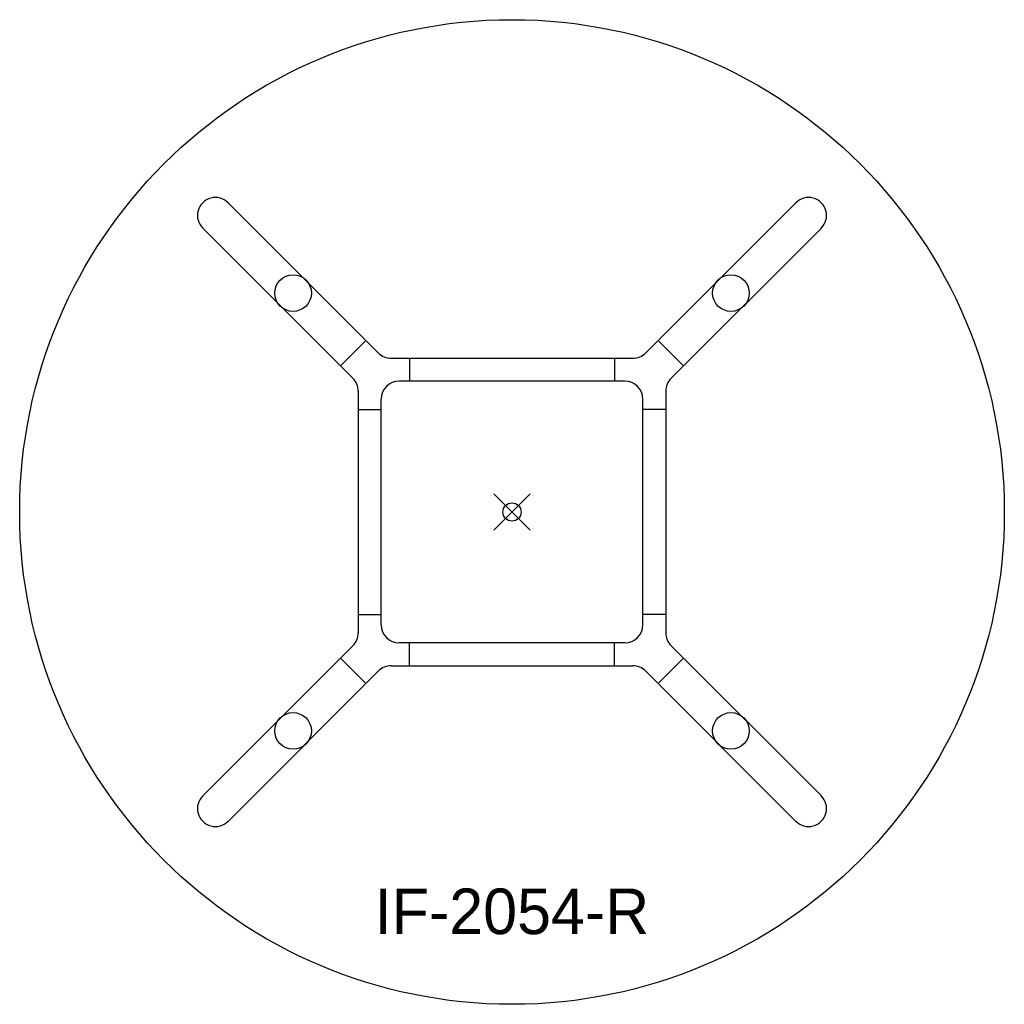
# Model space of a CAD drawing. Header units: inches. Extents: x -27 to 27, y -27 to 27.
import ezdxf
from ezdxf.enums import TextEntityAlignment as Align

# ---------------------------------------------------------------- set-up
doc = ezdxf.new("R2010")
doc.units = ezdxf.units.IN
doc.header["$PDMODE"] = 35
doc.layers.add('AFUCH-P', color=2, linetype='Continuous')
doc.layers.add('AFUCH-P-TN', color=2, linetype='Continuous')

msp = doc.modelspace()

# ---------------------------------------------------------------- linework, layer by layer
at = {"layer": 'AFUCH-P'}
for p, q in [((-7.334, 8.726), (-15.573, 16.965)), ((7.334, 8.726), (15.573, 16.965)), ((-8.726, 7.334), (-16.965, 15.573)), ((8.726, 7.334), (16.965, 15.573)), ((-8.015, 9.407), (-9.407, 8.015)), ((8.015, 9.407), (9.407, 8.015)), ((-6.627, 8.433), (6.627, 8.433)), ((-5.625, 8.433), (-5.625, 7.183)), ((5.625, 8.433), (5.625, 7.183)), ((6.183, 7.183), (-6.183, 7.183)), ((-8.433, 6.627), (-8.433, -6.627)), ((8.433, 6.627), (8.433, -6.627)), ((-7.183, -6.183), (-7.183, 6.183)), ((7.183, -6.183), (7.183, 6.183)), ((-8.433, 5.625), (-7.183, 5.625)), ((8.433, 5.625), (7.183, 5.625)), ((-8.433, -5.625), (-7.183, -5.625)), ((8.433, -5.625), (7.183, -5.625)), ((-8.726, -7.334), (-16.965, -15.573)), ((6.183, -7.183), (-6.183, -7.183)), ((-5.625, -8.433), (-5.625, -7.183)), ((5.625, -8.433), (5.625, -7.183)), ((8.726, -7.334), (16.965, -15.573)), ((-9.407, -8.015), (-8.015, -9.407)), ((9.407, -8.015), (8.015, -9.407)), ((-6.627, -8.433), (6.627, -8.433)), ((-7.334, -8.726), (-15.573, -16.965)), ((7.334, -8.726), (15.573, -16.965))]:
    msp.add_line(p, q, dxfattribs=at)
for centre, radius in [((0, 0), 27), ((-12.004, 12.004), 1.004), ((12.004, 12.004), 1.004), ((-12.004, -12.004), 1.004), ((12.004, -12.004), 1.004)]:
    msp.add_circle(centre, radius, dxfattribs=at)
for centre, radius, start, end in [((-16.269, 16.269), 0.984, 45, 225.0009), ((16.269, 16.269), 0.984, 314.9991, 135), ((-6.627, 9.433), 1, 225, 270), ((6.627, 9.433), 1, 270, 315), ((-9.433, 6.627), 1, 0, 45), ((-6.183, 6.183), 1, 90, 180), ((6.183, 6.183), 1, 360, 90), ((9.433, 6.627), 1, 135, 180), ((-6.183, -6.183), 1, 180, 270), ((6.183, -6.183), 1, 270, 360), ((-9.433, -6.627), 1, 315, 360), ((9.433, -6.627), 1, 180, 225), ((-6.627, -9.433), 1, 90, 135), ((6.627, -9.433), 1, 45, 90), ((-16.269, -16.269), 0.984, 135, 315.0009), ((16.269, -16.269), 0.984, 224.9991, 45)]:
    msp.add_arc(centre, radius, start, end, dxfattribs=at)
msp.add_point((0, 0), dxfattribs=at)

# ---------------------------------------------------------------- texts
at = {"layer": 'AFUCH-P-TN'}
msp.add_text('IF-2054-R', height=2.5, dxfattribs=at).set_placement((0, -23.15), align=Align.CENTER)

doc.saveas('drawing.dxf')
